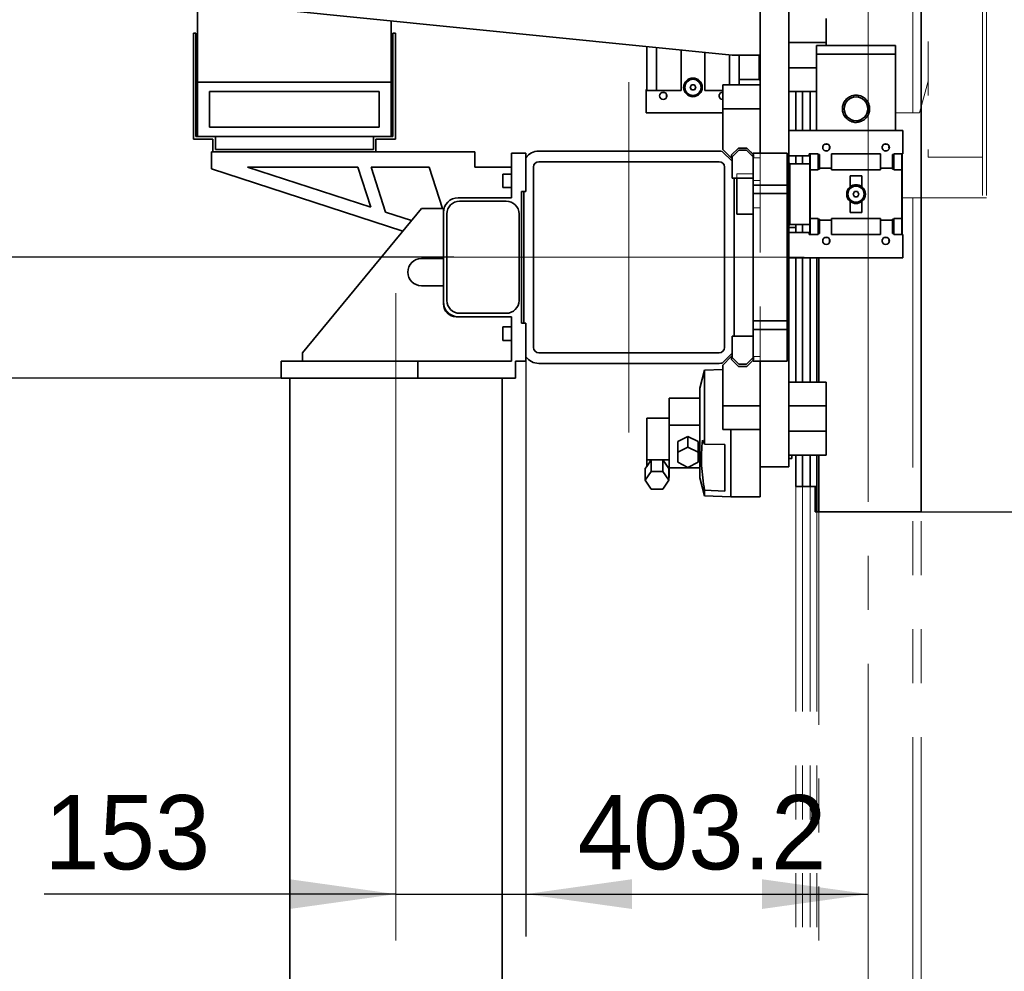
# Model space of a CAD drawing. Header units: millimetres. Extents: x 21 to 401, y 28 to 281.
# Tile 8 of 14: x 258 to 281, y 121 to 144. Entities that reach past the tile are written whole.
import ezdxf

# ---------------------------------------------------------------- set-up
doc = ezdxf.new("R2010")
doc.units = ezdxf.units.MM
for name, pattern in [('SLD-Durchgehend', [0]), ('SLD-Phantom', [12.7, 6.35, -1.27, 1.27, -1.27, 1.27, -1.27]), ('SLD-Punktstrich', [19.05, 15.24, -1.27, 1.27, -1.27])]:
    doc.linetypes.add(name, pattern=pattern)
doc.layers.add('KOPF', color=7, linetype='SLD-Durchgehend')
doc.styles.add('SLDTEXTSTYLE2', font='GIL_____.TTF')
doc.dimstyles.new('SLDDIMSTYLE0', dxfattribs={"dimtxt": 1.75, "dimasz": 2.5, "dimexe": 0, "dimexo": 0.0625, "dimgap": 0.4375, "dimtad": 1, "dimlfac": 50, "dimrnd": 1e-09, "dimzin": 12, "dimdsep": 46, "dimtxsty": 'SLDTEXTSTYLE2', "dimsah": 1, "dimcen": 0.09, "dimadec": 0, "dimazin": 3, "dimtfac": 1, "dimtofl": 0, "dimtmove": 0, "dimatfit": 3, "dimfxl": 1, "dimfrac": 2, "dimtolj": 1, "dimtzin": 12, "dimarcsym": 0})
doc.dimstyles.new('SLDDIMSTYLE2', dxfattribs={"dimtxt": 1.75, "dimasz": 2.5, "dimexe": 0, "dimexo": 0.0625, "dimgap": 0.4375, "dimtad": 1, "dimlfac": 50, "dimrnd": 1e-09, "dimzin": 12, "dimdsep": 46, "dimtxsty": 'SLDTEXTSTYLE2', "dimsah": 1, "dimcen": 0.09, "dimadec": 0, "dimazin": 3, "dimtfac": 1, "dimtmove": 0, "dimatfit": 0, "dimfxl": 1, "dimfrac": 2, "dimtolj": 1, "dimtzin": 12, "dimarcsym": 0})

# ---------------------------------------------------------------- blocks, each defined once
blk = doc.blocks.new('_D_18')
at = {"layer": 'KOPF'}
for p, q in [((269.754, 135.573), (269.754, 121.916)), ((269.754, 122.916), (277.818, 122.916))]:
    blk.add_line(p, q, dxfattribs=at)
for points in [[(269.754, 122.916), (272.254, 122.566), (272.254, 123.266)], [(277.818, 122.916), (275.318, 123.266), (275.318, 122.566)]]:
    blk.add_solid(points, dxfattribs=at)
at = {"layer": 'KOPF', "insert": (270.977, 125.249), "char_height": 1.75, "attachment_point": 1, "style": 'SLDTEXTSTYLE2'}
blk.add_mtext('403.2', dxfattribs=at)
blk = doc.blocks.new('_D_19')
at = {"layer": 'KOPF'}
for p, q in [((279.068, 131.916), (294.608, 131.916)), ((293.608, 131.916), (293.608, 113.916)), ((279.068, 113.916), (294.608, 113.916))]:
    blk.add_line(p, q, dxfattribs=at)
for points in [[(293.608, 131.916), (293.258, 129.416), (293.958, 129.416)], [(293.608, 113.916), (293.958, 116.416), (293.258, 116.416)]]:
    blk.add_solid(points, dxfattribs=at)
at = {"layer": 'KOPF', "char_height": 1.75, "attachment_point": 1, "rotation": 90, "style": 'SLDTEXTSTYLE2'}
for s, insert in [('stroke = sz+az', (291.276, 115.323)), ('Hub, course,', (288.34, 116.338))]:
    blk.add_mtext(s, dxfattribs=dict(at, insert=insert))
blk = doc.blocks.new('_D_20')
at = {"layer": 'KOPF'}
for p, q in [((279.068, 162.916), (294.608, 162.916)), ((293.608, 131.916), (293.608, 162.916)), ((279.068, 131.916), (294.608, 131.916))]:
    blk.add_line(p, q, dxfattribs=at)
for points in [[(293.608, 162.916), (293.258, 160.416), (293.958, 160.416)], [(293.608, 131.916), (293.958, 134.416), (293.258, 134.416)]]:
    blk.add_solid(points, dxfattribs=at)
at = {"layer": 'KOPF', "insert": (291.276, 138.424), "char_height": 1.75, "attachment_point": 1, "rotation": 90, "style": 'SLDTEXTSTYLE2'}
blk.add_mtext('Lz=C+sz+az+350', dxfattribs=at)
blk = doc.blocks.new('_D_24')
at = {"layer": 'KOPF'}
for p, q in [((246.474, 137.916), (246.474, 149.092)), ((268.059, 137.916), (245.474, 137.916)), ((246.474, 137.916), (246.474, 135.066)), ((263.994, 135.066), (245.474, 135.066)), ((246.474, 135.066), (246.474, 129.066))]:
    blk.add_line(p, q, dxfattribs=at)
for points in [[(246.474, 137.916), (246.824, 140.416), (246.124, 140.416)], [(246.474, 135.066), (246.124, 132.566), (246.824, 132.566)]]:
    blk.add_solid(points, dxfattribs=at)
at = {"layer": 'KOPF', "insert": (244.142, 143.473), "char_height": 1.75, "attachment_point": 1, "rotation": 90, "style": 'SLDTEXTSTYLE2'}
blk.add_mtext('142.5', dxfattribs=at)
blk = doc.blocks.new('_D_25')
at = {"layer": 'KOPF'}
for p, q in [((263.994, 135.066), (245.494, 135.066)), ((246.494, 135.066), (246.494, 112.696)), ((263.994, 112.696), (245.494, 112.696))]:
    blk.add_line(p, q, dxfattribs=at)
for points in [[(246.494, 135.066), (246.144, 132.566), (246.844, 132.566)], [(246.494, 112.696), (246.844, 115.196), (246.144, 115.196)]]:
    blk.add_solid(points, dxfattribs=at)
at = {"layer": 'KOPF', "insert": (244.162, 122.284), "char_height": 1.75, "attachment_point": 1, "rotation": 90, "style": 'SLDTEXTSTYLE2'}
blk.add_mtext('Lm', dxfattribs=at)
blk = doc.blocks.new('_D_28')
at = {"layer": 'KOPF'}
for p, q in [((268.059, 137.916), (240.494, 137.916)), ((241.494, 97.916), (241.494, 137.916)), ((259.494, 97.916), (240.494, 97.916))]:
    blk.add_line(p, q, dxfattribs=at)
for points in [[(241.494, 137.916), (241.144, 135.416), (241.844, 135.416)], [(241.494, 97.916), (241.844, 100.416), (241.144, 100.416)]]:
    blk.add_solid(points, dxfattribs=at)
at = {"layer": 'KOPF', "insert": (239.162, 105.57), "char_height": 1.75, "attachment_point": 1, "rotation": 90, "style": 'SLDTEXTSTYLE2'}
blk.add_mtext('Ls = Lm+45+694+142.5', dxfattribs=at)
blk = doc.blocks.new('_D_29')
at = {"layer": 'KOPF'}
for p, q in [((269.754, 135.573), (269.754, 121.916)), ((266.694, 122.916), (258.414, 122.916)), ((266.694, 122.916), (269.754, 122.916)), ((269.754, 122.916), (275.754, 122.916))]:
    blk.add_line(p, q, dxfattribs=at)
for points in [[(266.694, 122.916), (264.194, 123.266), (264.194, 122.566)], [(269.754, 122.916), (272.254, 122.566), (272.254, 123.266)]]:
    blk.add_solid(points, dxfattribs=at)
at = {"layer": 'KOPF', "insert": (258.414, 125.249), "char_height": 1.75, "attachment_point": 1, "style": 'SLDTEXTSTYLE2'}
blk.add_mtext('153', dxfattribs=at)

msp = doc.modelspace()

# ---------------------------------------------------------------- linework, layer by layer
at = {"color": 7, "linetype": 'SLD-Durchgehend', "lineweight": 35}
for p, q in [((279.06823, 157.31627), (279.06823, 131.91607)), ((275.27123, 144.37607), (275.27123, 140.36607)), ((275.95123, 144.37607), (275.95123, 132.97607)), ((261.71123, 143.97607), (274.61123, 142.67607)), ((262.02423, 143.94453), (262.02423, 142.03607)), ((266.58423, 143.48499), (266.58423, 142.03607)), ((276.83123, 143.53607), (276.83123, 142.97227)), ((261.92423, 143.19607), (261.92423, 140.69607)), ((261.92423, 143.19607), (261.98423, 143.19607)), ((261.98423, 140.75607), (261.98423, 143.19607)), ((266.62423, 143.19607), (266.62423, 140.75607)), ((266.62423, 143.19607), (266.68423, 143.19607)), ((266.68423, 140.69607), (266.68423, 143.19607)), ((272.60123, 141.84607), (272.60123, 142.87863)), ((272.83123, 142.81607), (272.83123, 142.85545)), ((276.83123, 142.97227), (275.95123, 142.97227)), ((276.60123, 142.90207), (276.60123, 142.70207)), ((278.46123, 142.90207), (276.60123, 142.90207)), ((276.83123, 142.97227), (276.83123, 142.90207)), ((278.46123, 142.70207), (278.46123, 142.90207)), ((272.83123, 141.84607), (272.83123, 142.81607)), ((273.41123, 141.84607), (273.41123, 142.797)), ((273.97123, 142.74057), (273.97123, 141.84607)), ((274.55123, 142.68212), (274.55123, 141.97607)), ((274.61123, 142.67607), (275.27123, 142.67607)), ((274.78123, 141.97607), (274.78123, 142.67607)), ((275.25123, 142.67607), (275.25123, 142.09607)), ((278.46123, 142.70207), (276.60123, 142.70207)), ((276.60323, 142.70207), (276.60323, 140.90207)), ((278.45923, 140.90207), (278.45923, 142.70207)), ((276.60323, 142.37987), (275.95123, 142.37987)), ((262.02423, 142.03607), (266.58423, 142.03607)), ((262.02423, 140.75607), (262.02423, 142.03607)), ((266.58423, 142.03607), (266.58423, 140.75607)), ((273.65658, 141.97607), (273.62194, 141.91607)), ((273.72587, 141.97607), (273.65658, 141.97607)), ((273.76051, 141.91607), (273.72587, 141.97607)), ((274.39123, 141.97607), (274.39123, 141.41227)), ((274.39123, 141.97607), (275.27123, 141.97607)), ((274.78123, 142.10107), (275.25123, 142.10107)), ((275.25123, 142.09607), (275.27123, 142.09607)), ((262.30423, 141.81607), (266.30423, 141.81607)), ((262.30423, 140.97607), (262.30423, 141.81607)), ((266.30423, 141.81607), (266.30423, 140.97607)), ((272.60123, 141.86607), (272.59123, 141.86607)), ((272.59123, 141.84607), (272.59123, 141.86607)), ((272.59123, 141.84607), (273.41123, 141.84607)), ((272.59123, 141.84607), (272.59123, 141.31607)), ((272.9625, 141.79607), (273.01995, 141.79607)), ((273.07123, 141.74479), (273.07123, 141.68735)), ((273.62194, 141.91607), (273.65658, 141.85607)), ((273.65658, 141.85607), (273.72587, 141.85607)), ((273.72587, 141.85607), (273.76051, 141.91607)), ((273.97123, 141.84607), (274.39123, 141.84607)), ((274.31123, 141.68735), (274.31123, 141.74479)), ((274.3625, 141.79607), (274.39123, 141.79607)), ((276.60323, 141.81607), (275.95123, 141.81607)), ((276.11423, 140.90207), (276.11423, 141.81607)), ((276.27023, 140.90207), (276.27023, 141.81607)), ((276.45223, 140.90207), (276.45223, 141.81607)), ((274.39123, 141.31607), (272.59123, 141.31607)), ((274.39123, 141.41227), (275.27123, 141.41227)), ((274.39123, 141.41227), (274.39123, 140.45607)), ((266.30423, 140.97607), (262.30423, 140.97607)), ((275.95123, 140.90207), (278.63123, 140.90207)), ((275.95123, 140.30207), (275.95123, 140.90207)), ((278.63123, 140.35207), (278.63123, 140.90207)), ((261.92423, 140.69607), (262.38423, 140.69607)), ((262.44423, 140.75607), (261.98423, 140.75607)), ((262.38423, 140.69607), (262.38423, 140.39607)), ((262.44423, 140.45607), (262.44423, 140.75607)), ((266.16423, 140.75607), (262.44423, 140.75607)), ((266.16423, 140.75607), (266.16423, 140.45607)), ((266.62423, 140.75607), (266.16423, 140.75607)), ((266.22423, 140.69607), (266.68423, 140.69607)), ((266.22423, 140.39607), (266.22423, 140.69607)), ((262.35423, 140.39607), (262.38423, 140.39607)), ((262.35423, 139.99607), (262.35423, 140.39607)), ((262.38423, 140.39607), (266.22423, 140.39607)), ((266.16423, 140.45607), (262.44423, 140.45607)), ((266.22423, 140.39607), (268.55423, 140.39607)), ((268.55423, 140.39607), (268.55423, 140.03607)), ((269.41423, 140.36607), (269.41423, 139.31607)), ((269.75423, 140.36607), (269.41423, 140.36607)), ((269.75423, 140.25925), (269.75423, 140.36607)), ((274.30923, 140.41607), (270.05923, 140.41607)), ((274.3812, 140.4091), (274.61423, 140.17607)), ((274.59123, 140.25607), (274.39123, 140.45607)), ((274.76123, 140.48607), (274.60123, 140.32607)), ((274.60123, 140.32607), (274.60123, 140.25607)), ((274.61423, 140.28007), (274.77023, 140.43607)), ((274.96123, 140.48607), (274.76123, 140.48607)), ((274.77023, 140.43607), (274.95223, 140.43607)), ((274.95223, 140.43607), (275.10823, 140.28007)), ((275.10823, 140.33907), (274.96123, 140.48607)), ((275.90823, 140.36607), (275.10823, 140.36607)), ((275.10823, 140.36607), (275.10823, 140.28007)), ((275.90823, 140.36607), (275.90823, 139.61435)), ((275.95123, 140.30207), (276.43123, 140.30207)), ((276.11423, 140.11707), (276.11423, 140.30207)), ((276.27023, 140.11707), (276.27023, 140.30207)), ((276.64123, 140.35207), (276.43123, 140.35207)), ((276.43123, 140.30207), (276.43123, 140.35207)), ((276.44123, 140.35207), (276.44123, 138.45207)), ((276.45123, 140.35207), (276.45123, 139.97207)), ((276.64123, 140.33207), (276.64123, 140.35207)), ((276.64123, 140.33207), (276.67123, 140.33207)), ((276.64123, 140.33207), (276.64123, 139.99207)), ((276.67123, 140.01207), (276.67123, 140.33207)), ((276.85995, 140.42207), (276.8025, 140.42207)), ((276.91123, 140.53079), (276.91123, 140.47335)), ((276.95123, 140.01207), (276.95123, 140.35207)), ((278.11123, 140.35207), (276.95123, 140.35207)), ((278.11123, 140.01207), (278.11123, 140.35207)), ((278.15123, 140.47335), (278.15123, 140.53079)), ((278.25995, 140.42207), (278.2025, 140.42207)), ((278.39123, 140.01207), (278.39123, 140.33207)), ((278.42123, 140.33207), (278.39123, 140.33207)), ((278.42123, 140.33207), (278.42123, 140.35207)), ((278.42123, 140.35207), (278.63123, 140.35207)), ((278.42123, 140.33207), (278.42123, 139.99207)), ((278.61123, 140.35207), (278.61123, 139.97207)), ((278.62123, 140.35207), (278.62123, 138.45207)), ((269.75423, 139.46607), (269.75423, 140.25925)), ((274.30923, 140.16607), (270.05923, 140.16607)), ((274.59123, 140.25607), (274.60123, 140.25607)), ((274.61423, 140.17607), (274.61423, 140.28007)), ((274.61423, 140.17607), (274.61423, 139.77607)), ((275.10823, 140.28007), (275.10823, 139.77607)), ((275.97123, 140.12207), (275.95123, 140.12207)), ((275.97123, 138.68207), (275.97123, 140.12207)), ((276.44123, 140.11707), (275.97123, 140.11707)), ((266.85562, 138.53348), (262.35423, 139.99607)), ((266.10021, 139.09437), (263.20194, 140.03607)), ((263.20194, 140.03607), (265.79423, 140.03607)), ((265.79423, 140.03607), (266.10021, 139.09437)), ((266.10967, 140.03607), (267.47657, 140.03607)), ((266.45288, 138.97978), (266.10967, 140.03607)), ((267.47657, 140.03607), (267.79174, 139.06607)), ((268.55423, 140.03607), (269.41423, 140.03607)), ((269.41423, 139.87607), (269.21423, 139.87607)), ((269.21423, 139.55607), (269.21423, 139.87607)), ((269.93423, 140.04107), (269.93423, 135.79107)), ((274.43423, 135.79107), (274.43423, 140.04107)), ((276.45123, 139.97207), (276.45123, 138.83207)), ((276.64123, 139.97207), (276.45123, 139.97207)), ((276.64123, 139.99207), (276.67123, 139.99207)), ((276.64123, 139.97207), (276.64123, 139.99207)), ((276.95123, 140.01207), (276.67123, 140.01207)), ((276.67123, 139.99207), (276.67123, 140.01207)), ((276.95123, 139.97207), (276.95123, 140.01207)), ((278.11123, 139.97207), (276.95123, 139.97207)), ((278.39123, 140.01207), (278.11123, 140.01207)), ((278.11123, 139.97207), (278.11123, 140.01207)), ((278.39123, 140.01207), (278.39123, 139.99207)), ((278.42123, 139.99207), (278.39123, 139.99207)), ((278.42123, 139.99207), (278.42123, 139.97207)), ((278.42123, 139.97207), (278.61123, 139.97207)), ((278.61123, 138.83207), (278.61123, 139.97207)), ((274.61423, 139.77607), (274.66423, 139.77607)), ((275.10823, 139.77607), (274.66423, 139.77607)), ((274.66423, 139.77607), (274.66423, 136.05607)), ((274.72123, 139.77607), (274.72123, 138.92766)), ((275.10823, 139.77607), (275.10823, 139.61435)), ((275.90823, 139.61435), (275.10823, 139.61435)), ((275.10823, 139.61435), (275.10823, 139.41607)), ((275.90823, 139.61435), (275.90823, 139.41607)), ((277.39123, 139.83207), (277.67123, 139.83207)), ((277.39123, 139.57178), (277.39123, 139.83207)), ((277.67123, 139.83207), (277.67123, 139.57178)), ((269.21423, 139.55607), (269.41423, 139.55607)), ((269.65423, 139.46607), (269.70423, 139.46607)), ((269.65423, 136.36607), (269.65423, 139.46607)), ((269.70423, 136.36607), (269.70423, 139.46607)), ((269.70423, 139.46607), (269.75423, 139.46607)), ((275.90823, 139.41607), (275.10823, 139.41607)), ((275.10823, 139.41607), (275.10823, 136.41607)), ((275.90823, 139.41607), (275.90823, 136.41607)), ((277.49658, 139.46207), (277.46194, 139.40207)), ((277.46194, 139.40207), (277.49658, 139.34207)), ((277.56587, 139.46207), (277.49658, 139.46207)), ((277.60051, 139.40207), (277.56587, 139.46207)), ((277.56587, 139.34207), (277.60051, 139.40207)), ((269.41423, 139.31607), (268.16423, 139.31607)), ((269.29423, 139.23607), (268.19423, 139.23607)), ((277.39123, 138.97207), (277.39123, 139.23237)), ((277.49658, 139.34207), (277.56587, 139.34207)), ((277.67123, 139.23237), (277.67123, 138.97207)), ((267.29423, 139.06607), (264.49423, 135.66607)), ((267.06056, 138.78233), (266.45288, 138.97978)), ((267.81423, 139.06607), (267.29423, 139.06607)), ((267.81423, 138.96607), (267.81423, 139.06607)), ((267.81423, 138.99686), (267.81531, 138.99354)), ((267.81423, 138.96607), (267.81423, 136.86607)), ((267.89423, 138.93607), (267.89423, 136.89607)), ((269.59423, 136.89607), (269.59423, 138.93607)), ((274.72123, 138.92766), (275.10823, 138.92766)), ((277.67123, 138.97207), (277.39123, 138.97207)), ((275.95123, 138.68207), (275.97123, 138.68207)), ((275.97123, 138.68707), (276.44123, 138.68707)), ((276.11423, 138.50207), (276.11423, 138.68707)), ((276.27023, 138.50207), (276.27023, 138.68707)), ((276.45123, 138.83207), (276.64123, 138.83207)), ((276.45123, 138.83207), (276.45123, 138.45207)), ((276.64123, 138.81207), (276.64123, 138.83207)), ((276.64123, 138.81207), (276.67123, 138.81207)), ((276.64123, 138.81207), (276.64123, 138.47207)), ((276.67123, 138.79207), (276.67123, 138.81207)), ((276.67123, 138.79207), (276.95123, 138.79207)), ((276.67123, 138.47207), (276.67123, 138.79207)), ((276.95123, 138.83207), (278.11123, 138.83207)), ((276.95123, 138.79207), (276.95123, 138.83207)), ((276.95123, 138.45207), (276.95123, 138.79207)), ((278.11123, 138.79207), (278.11123, 138.83207)), ((278.11123, 138.79207), (278.39123, 138.79207)), ((278.11123, 138.45207), (278.11123, 138.79207)), ((278.42123, 138.81207), (278.39123, 138.81207)), ((278.39123, 138.81207), (278.39123, 138.79207)), ((278.39123, 138.47207), (278.39123, 138.79207)), ((278.61123, 138.83207), (278.42123, 138.83207)), ((278.42123, 138.83207), (278.42123, 138.81207)), ((278.42123, 138.81207), (278.42123, 138.47207)), ((278.61123, 138.83207), (278.61123, 138.45207)), ((276.11423, 138.61607), (275.95123, 138.61607)), ((275.95123, 137.90207), (275.95123, 138.50207)), ((275.95123, 138.50207), (276.43123, 138.50207)), ((276.43123, 138.45207), (276.43123, 138.50207)), ((276.64123, 138.45207), (276.43123, 138.45207)), ((276.64123, 138.45207), (276.64123, 138.47207)), ((276.64123, 138.47207), (276.67123, 138.47207)), ((278.11123, 138.45207), (276.95123, 138.45207)), ((278.42123, 138.47207), (278.39123, 138.47207)), ((278.42123, 138.45207), (278.42123, 138.47207)), ((278.42123, 138.45207), (278.63123, 138.45207)), ((278.63123, 137.90207), (278.63123, 138.45207)), ((276.8025, 138.38207), (276.85995, 138.38207)), ((276.91123, 138.33079), (276.91123, 138.27335)), ((278.15123, 138.27335), (278.15123, 138.33079)), ((278.2025, 138.38207), (278.25995, 138.38207)), ((267.29423, 137.88607), (267.81423, 137.88607)), ((275.95123, 137.90207), (278.63123, 137.90207)), ((276.11423, 134.97607), (276.11423, 137.90207)), ((276.27023, 134.97607), (276.27023, 137.90207)), ((276.45223, 134.97607), (276.45223, 137.90207)), ((276.60823, 134.97607), (276.60823, 137.90207)), ((276.65823, 137.90207), (276.65823, 134.97607)), ((267.81423, 137.24607), (267.29423, 137.24607)), ((267.81423, 136.81607), (267.81423, 136.86607)), ((268.19423, 136.59607), (269.29423, 136.59607)), ((268.16423, 136.51607), (268.11423, 136.51607)), ((268.16423, 136.51607), (269.41423, 136.51607)), ((269.41423, 136.51607), (269.41423, 135.46607)), ((269.70423, 136.36607), (269.65423, 136.36607)), ((269.75423, 136.36607), (269.70423, 136.36607)), ((269.75423, 135.5729), (269.75423, 136.36607)), ((275.90823, 136.41607), (275.10823, 136.41607)), ((275.10823, 136.41607), (275.10823, 136.21779)), ((275.90823, 136.41607), (275.90823, 136.21779)), ((269.41423, 136.27607), (269.21423, 136.27607)), ((269.21423, 135.95607), (269.21423, 136.27607)), ((275.90823, 136.21779), (275.10823, 136.21779)), ((275.10823, 136.21779), (275.10823, 136.05607)), ((275.90823, 136.21779), (275.90823, 135.46607)), ((269.21423, 135.95607), (269.41423, 135.95607)), ((274.66423, 136.05607), (274.61423, 136.05607)), ((274.61423, 136.05607), (274.61423, 135.65607)), ((275.10823, 136.05607), (274.66423, 136.05607)), ((275.10823, 135.55207), (275.10823, 136.05607)), ((264.49423, 135.66607), (264.49423, 135.46607)), ((270.05923, 135.66607), (274.30923, 135.66607)), ((263.99423, 135.46607), (267.21423, 135.46607)), ((263.99423, 135.06607), (263.99423, 135.46607)), ((269.41423, 135.46607), (267.21423, 135.46607)), ((267.21423, 135.06607), (267.21423, 135.46607)), ((269.51423, 135.46607), (269.75423, 135.46607)), ((269.51423, 135.06607), (269.51423, 135.46607)), ((269.75423, 135.46607), (269.75423, 135.5729)), ((274.61423, 135.65607), (274.3812, 135.42304)), ((274.39123, 135.37607), (274.59123, 135.57607)), ((274.59123, 135.57607), (274.60123, 135.57607)), ((274.60123, 135.57607), (274.60123, 135.50607)), ((274.60123, 135.50607), (274.76123, 135.34607)), ((274.61423, 135.65607), (274.61423, 135.55207)), ((274.61423, 135.55207), (274.77023, 135.39607)), ((274.95223, 135.39607), (275.10823, 135.55207)), ((274.96123, 135.34607), (275.10823, 135.49307)), ((275.10823, 135.55207), (275.10823, 135.46607)), ((275.90823, 135.46607), (275.10823, 135.46607)), ((275.27123, 135.46607), (275.27123, 132.97607)), ((270.05923, 135.41607), (274.30923, 135.41607)), ((273.9654, 135.25438), (273.85123, 134.82827)), ((274.39123, 135.26925), (273.9654, 135.25438)), ((273.9654, 133.51349), (273.9654, 135.25438)), ((274.39123, 134.41987), (274.39123, 135.37607)), ((274.76123, 135.34607), (274.96123, 135.34607)), ((274.77023, 135.39607), (274.95223, 135.39607)), ((267.21423, 135.06607), (263.99423, 135.06607)), ((264.19423, 135.06607), (264.19423, 112.69607)), ((267.21423, 135.06607), (269.51423, 135.06607)), ((269.19423, 135.06607), (269.19423, 112.69607)), ((276.83123, 134.97607), (275.95123, 134.97607)), ((276.83123, 134.97607), (276.83123, 134.41227)), ((273.85123, 133.77607), (273.85123, 134.82827)), ((273.13123, 134.59837), (273.85123, 134.59837)), ((273.13123, 133.95837), (273.13123, 134.59837)), ((274.39123, 134.41987), (275.27123, 134.41987)), ((274.39123, 133.85607), (274.39123, 134.41987)), ((276.83123, 134.41227), (275.95123, 134.41227)), ((276.83123, 134.41227), (276.83123, 133.81987)), ((272.60123, 134.12565), (273.13123, 134.12565)), ((272.60123, 133.14665), (272.60123, 134.12565)), ((273.13123, 133.95837), (273.85123, 133.95837)), ((273.13123, 133.66565), (273.13123, 133.95837)), ((274.39123, 133.85607), (275.27123, 133.85607)), ((274.58643, 133.77607), (274.58643, 133.85607)), ((276.83123, 133.81987), (275.95123, 133.81987)), ((276.83123, 133.81987), (276.83123, 133.25607)), ((273.13123, 133.14665), (273.13123, 133.66565)), ((273.57123, 133.69607), (273.33123, 133.57607)), ((273.33123, 133.32607), (273.33123, 133.57607)), ((273.57123, 133.44607), (273.57123, 133.69607)), ((273.81123, 133.57607), (273.57123, 133.69607)), ((273.81123, 133.32607), (273.81123, 133.57607)), ((273.85123, 132.72387), (273.85123, 133.77607)), ((273.91762, 133.60908), (273.9654, 133.51349)), ((274.58643, 132.27607), (274.58643, 133.77607)), ((273.57123, 133.44607), (273.33123, 133.32607)), ((273.81123, 133.32607), (273.57123, 133.44607)), ((273.9654, 133.51349), (274.44123, 133.50467)), ((274.44123, 133.50467), (274.44123, 132.40399)), ((272.60123, 132.98976), (272.60123, 133.14665)), ((272.60123, 133.14665), (273.13123, 133.14665)), ((272.70466, 133.14492), (272.60123, 132.98976)), ((272.70466, 132.87192), (272.70466, 133.14492)), ((272.98179, 133.14492), (272.70466, 133.14492)), ((272.98179, 132.87192), (272.98179, 133.14492)), ((273.12035, 132.93707), (272.98179, 133.14492)), ((273.13123, 132.72749), (273.13123, 133.14665)), ((273.33123, 133.32607), (273.33123, 133.08607)), ((273.81123, 133.08607), (273.81123, 133.32607)), ((276.83123, 133.25607), (275.95123, 133.25607)), ((275.95123, 133.17607), (276.02123, 133.17607)), ((276.02123, 133.17607), (276.02123, 133.25607)), ((276.11423, 132.51607), (276.11423, 133.25607)), ((276.27023, 132.51607), (276.27023, 133.25607)), ((276.45223, 132.51607), (276.45223, 133.25607)), ((276.60823, 132.51607), (276.60823, 133.25607)), ((276.65823, 133.25607), (276.65823, 131.91607)), ((272.60123, 132.98976), (272.5661, 132.93707)), ((272.5661, 132.66407), (272.5661, 132.93707)), ((273.12035, 132.66407), (273.12035, 132.93707)), ((273.13123, 132.95378), (273.85123, 132.95378)), ((273.33123, 133.08607), (273.57123, 132.96607)), ((273.57123, 132.96607), (273.81123, 133.08607)), ((275.27123, 132.97607), (275.95123, 132.97607)), ((275.27123, 132.27607), (275.27123, 132.97607)), ((272.70466, 132.87192), (272.5661, 132.66407)), ((272.5661, 132.66407), (272.70466, 132.45622)), ((272.98179, 132.87192), (272.70466, 132.87192)), ((273.12035, 132.66407), (272.98179, 132.87192)), ((272.98179, 132.45622), (273.12035, 132.66407)), ((273.12035, 132.72749), (273.13123, 132.72749)), ((273.85123, 132.72387), (273.9654, 132.29776)), ((272.70466, 132.45622), (272.98179, 132.45622)), ((273.9654, 132.29776), (273.9654, 132.42837)), ((274.44123, 132.40399), (273.9654, 132.42837)), ((276.11423, 132.51607), (276.27023, 132.51607)), ((276.45223, 132.51607), (276.27023, 132.51607)), ((276.60823, 132.51607), (276.45223, 132.51607)), ((276.56823, 132.51607), (276.56823, 131.91607)), ((276.60823, 132.51607), (276.60823, 131.91607)), ((273.9654, 132.29776), (274.58643, 132.27607)), ((274.58643, 132.27607), (275.27123, 132.27607)), ((276.56823, 131.91607), (276.60823, 131.91607)), ((276.60823, 131.91607), (276.65823, 131.91607)), ((276.65823, 131.91607), (278.86823, 131.91607)), ((278.86823, 131.91607), (279.06823, 131.91607))]:
    msp.add_line(p, q, dxfattribs=at)
at = {"color": 7, "linetype": 'SLD-Phantom', "lineweight": 18}
for p, q in [((279.22823, 150.61627), (279.22823, 140.27627)), ((280.50823, 145.71627), (280.50823, 139.31627)), ((280.60823, 145.71627), (280.60823, 139.31627)), ((279.06823, 144.91607), (279.06823, 141.46173)), ((275.27123, 144.37607), (275.27123, 132.97607)), ((275.95123, 144.37607), (275.95123, 132.97607)), ((261.71123, 143.97607), (274.61123, 142.67607)), ((262.02423, 143.94453), (262.02423, 142.03607)), ((266.58423, 143.48499), (266.58423, 142.03607)), ((276.83123, 143.53607), (276.83123, 142.97227)), ((272.60123, 141.84607), (272.60123, 142.87863)), ((272.83123, 142.81607), (272.83123, 142.85545)), ((276.83123, 142.97227), (275.95123, 142.97227)), ((276.60123, 142.90207), (276.60123, 142.70207)), ((278.46123, 142.90207), (276.60123, 142.90207)), ((276.83123, 142.97227), (276.83123, 142.90207)), ((278.46123, 142.70207), (278.46123, 142.90207)), ((272.83123, 141.84607), (272.83123, 142.81607)), ((273.41123, 141.84607), (273.41123, 142.797)), ((273.97123, 142.74057), (273.97123, 141.84607)), ((274.55123, 142.68212), (274.55123, 141.97607)), ((274.61123, 142.67607), (275.27123, 142.67607)), ((274.78123, 141.97607), (274.78123, 142.67607)), ((275.25123, 142.67607), (275.25123, 142.09607)), ((278.46123, 142.70207), (276.60123, 142.70207)), ((276.60323, 142.70207), (276.60323, 140.90207)), ((278.45923, 140.90207), (278.45923, 142.70207)), ((276.60323, 142.37987), (275.95123, 142.37987)), ((262.02423, 142.03607), (266.58423, 142.03607)), ((262.02423, 140.75607), (262.02423, 142.03607)), ((266.58423, 142.03607), (266.58423, 140.75607)), ((273.65658, 141.97607), (273.62194, 141.91607)), ((273.72587, 141.97607), (273.65658, 141.97607)), ((273.76051, 141.91607), (273.72587, 141.97607)), ((274.39123, 141.97607), (275.27123, 141.97607)), ((274.39123, 141.97607), (274.39123, 141.41227)), ((274.78123, 142.10107), (275.25123, 142.10107)), ((275.25123, 142.09607), (275.27123, 142.09607)), ((279.22823, 142.05886), (279.02925, 141.31627)), ((262.30423, 140.97607), (262.30423, 141.81607)), ((262.30423, 141.81607), (266.30423, 141.81607)), ((266.30423, 141.81607), (266.30423, 140.97607)), ((272.59123, 141.84607), (272.59123, 141.86607)), ((272.60123, 141.86607), (272.59123, 141.86607)), ((272.59123, 141.84607), (272.59123, 141.31607)), ((272.59123, 141.84607), (273.41123, 141.84607)), ((272.9625, 141.79607), (273.01995, 141.79607)), ((273.07123, 141.74479), (273.07123, 141.68735)), ((273.62194, 141.91607), (273.65658, 141.85607)), ((273.65658, 141.85607), (273.72587, 141.85607)), ((273.72587, 141.85607), (273.76051, 141.91607)), ((273.97123, 141.84607), (274.39123, 141.84607)), ((274.31123, 141.68735), (274.31123, 141.74479)), ((274.3625, 141.79607), (274.39123, 141.79607)), ((276.60323, 141.81607), (275.95123, 141.81607)), ((276.11423, 140.90207), (276.11423, 141.81607)), ((276.27023, 140.90207), (276.27023, 141.81607)), ((276.45223, 140.90207), (276.45223, 141.81607)), ((274.39123, 141.31607), (272.59123, 141.31607)), ((274.39123, 141.41227), (275.27123, 141.41227)), ((274.39123, 141.41227), (274.39123, 140.45607)), ((279.02925, 141.31627), (278.45923, 141.31627)), ((266.30423, 140.97607), (262.30423, 140.97607)), ((275.95123, 140.30207), (275.95123, 140.90207)), ((275.95123, 140.90207), (278.63123, 140.90207)), ((278.63123, 140.35207), (278.63123, 140.90207)), ((266.58423, 140.75607), (262.02423, 140.75607)), ((274.59123, 140.25607), (274.39123, 140.45607)), ((274.76123, 140.48607), (274.60123, 140.32607)), ((274.60123, 140.32607), (274.60123, 140.25607)), ((274.96123, 140.48607), (274.76123, 140.48607)), ((275.12123, 140.32607), (274.96123, 140.48607)), ((275.12123, 140.25607), (275.12123, 140.32607)), ((275.95123, 140.30207), (276.43123, 140.30207)), ((276.11423, 140.11707), (276.11423, 140.30207)), ((276.27023, 140.11707), (276.27023, 140.30207)), ((276.64123, 140.35207), (276.43123, 140.35207)), ((276.43123, 140.30207), (276.43123, 140.35207)), ((276.44123, 140.35207), (276.44123, 138.45207)), ((276.45123, 140.35207), (276.45123, 139.97207)), ((276.64123, 140.33207), (276.64123, 140.35207)), ((276.64123, 140.33207), (276.67123, 140.33207)), ((276.64123, 140.33207), (276.64123, 139.99207)), ((276.67123, 140.01207), (276.67123, 140.33207)), ((276.85995, 140.42207), (276.8025, 140.42207)), ((276.91123, 140.53079), (276.91123, 140.47335)), ((278.11123, 140.35207), (276.95123, 140.35207)), ((276.95123, 140.01207), (276.95123, 140.35207)), ((278.11123, 140.01207), (278.11123, 140.35207)), ((278.15123, 140.47335), (278.15123, 140.53079)), ((278.25995, 140.42207), (278.2025, 140.42207)), ((278.42123, 140.33207), (278.39123, 140.33207)), ((278.39123, 140.01207), (278.39123, 140.33207)), ((278.42123, 140.35207), (278.63123, 140.35207)), ((278.42123, 140.33207), (278.42123, 140.35207)), ((278.42123, 140.33207), (278.42123, 139.99207)), ((278.61123, 140.35207), (278.61123, 139.97207)), ((278.62123, 140.35207), (278.62123, 138.45207)), ((274.59123, 140.25607), (274.60123, 140.25607)), ((275.12123, 140.25607), (275.27123, 140.25607)), ((275.97123, 140.12207), (275.95123, 140.12207)), ((275.97123, 138.68207), (275.97123, 140.12207)), ((276.44123, 140.11707), (275.97123, 140.11707)), ((280.50823, 140.27627), (279.22823, 140.27627)), ((275.11123, 139.87649), (274.72123, 139.87649)), ((274.72123, 139.87649), (274.72123, 138.92766)), ((275.11123, 139.87649), (275.11123, 138.92766)), ((276.45123, 139.97207), (276.45123, 138.83207)), ((276.64123, 139.97207), (276.45123, 139.97207)), ((276.64123, 139.99207), (276.67123, 139.99207)), ((276.64123, 139.97207), (276.64123, 139.99207)), ((276.95123, 140.01207), (276.67123, 140.01207)), ((276.67123, 139.99207), (276.67123, 140.01207)), ((276.95123, 139.97207), (276.95123, 140.01207)), ((278.11123, 139.97207), (276.95123, 139.97207)), ((278.39123, 140.01207), (278.11123, 140.01207)), ((278.11123, 139.97207), (278.11123, 140.01207)), ((278.39123, 140.01207), (278.39123, 139.99207)), ((278.42123, 139.99207), (278.39123, 139.99207)), ((278.42123, 139.99207), (278.42123, 139.97207)), ((278.42123, 139.97207), (278.61123, 139.97207)), ((278.61123, 138.83207), (278.61123, 139.97207)), ((275.11125, 139.65207), (275.11123, 139.65207)), ((275.27123, 139.72207), (275.11125, 139.72207)), ((275.11125, 139.08207), (275.11125, 139.72207)), ((277.39123, 139.83207), (277.67123, 139.83207)), ((277.39123, 139.57178), (277.39123, 139.83207)), ((277.67123, 139.83207), (277.67123, 139.57178)), ((277.49658, 139.46207), (277.46194, 139.40207)), ((277.46194, 139.40207), (277.49658, 139.34207)), ((277.56587, 139.46207), (277.49658, 139.46207)), ((277.60051, 139.40207), (277.56587, 139.46207)), ((277.56587, 139.34207), (277.60051, 139.40207)), ((275.11123, 139.15207), (275.11125, 139.15207)), ((277.39123, 138.97207), (277.39123, 139.23237)), ((277.49658, 139.34207), (277.56587, 139.34207)), ((277.67123, 139.23237), (277.67123, 138.97207)), ((280.50823, 139.31627), (278.62123, 139.31627)), ((279.06823, 139.31627), (279.06823, 113.91607)), ((280.60823, 139.31627), (280.50823, 139.31627)), ((274.72123, 138.92766), (275.11123, 138.92766)), ((275.11125, 139.08207), (275.27123, 139.08207)), ((277.67123, 138.97207), (277.39123, 138.97207)), ((275.95123, 138.68207), (275.97123, 138.68207)), ((275.97123, 138.68707), (276.44123, 138.68707)), ((276.11423, 138.50207), (276.11423, 138.68707)), ((276.27023, 138.50207), (276.27023, 138.68707)), ((276.45123, 138.83207), (276.64123, 138.83207)), ((276.45123, 138.83207), (276.45123, 138.45207)), ((276.64123, 138.81207), (276.64123, 138.83207)), ((276.64123, 138.81207), (276.67123, 138.81207)), ((276.64123, 138.81207), (276.64123, 138.47207)), ((276.67123, 138.79207), (276.67123, 138.81207)), ((276.67123, 138.47207), (276.67123, 138.79207)), ((276.67123, 138.79207), (276.95123, 138.79207)), ((276.95123, 138.83207), (278.11123, 138.83207)), ((276.95123, 138.79207), (276.95123, 138.83207)), ((276.95123, 138.45207), (276.95123, 138.79207)), ((278.11123, 138.79207), (278.11123, 138.83207)), ((278.11123, 138.79207), (278.39123, 138.79207)), ((278.11123, 138.45207), (278.11123, 138.79207)), ((278.42123, 138.81207), (278.39123, 138.81207)), ((278.39123, 138.81207), (278.39123, 138.79207)), ((278.39123, 138.47207), (278.39123, 138.79207)), ((278.61123, 138.83207), (278.42123, 138.83207)), ((278.42123, 138.83207), (278.42123, 138.81207)), ((278.42123, 138.81207), (278.42123, 138.47207)), ((278.61123, 138.83207), (278.61123, 138.45207)), ((276.11423, 138.61607), (275.95123, 138.61607)), ((275.95123, 137.90207), (275.95123, 138.50207)), ((275.95123, 138.50207), (276.43123, 138.50207)), ((276.43123, 138.45207), (276.43123, 138.50207)), ((276.64123, 138.45207), (276.43123, 138.45207)), ((276.64123, 138.47207), (276.67123, 138.47207)), ((276.64123, 138.45207), (276.64123, 138.47207)), ((278.11123, 138.45207), (276.95123, 138.45207)), ((278.42123, 138.47207), (278.39123, 138.47207)), ((278.42123, 138.45207), (278.42123, 138.47207)), ((278.42123, 138.45207), (278.63123, 138.45207)), ((278.63123, 137.90207), (278.63123, 138.45207)), ((276.8025, 138.38207), (276.85995, 138.38207)), ((276.91123, 138.33079), (276.91123, 138.27335)), ((278.15123, 138.27335), (278.15123, 138.33079)), ((278.2025, 138.38207), (278.25995, 138.38207)), ((275.95123, 137.90207), (278.63123, 137.90207)), ((276.11423, 134.97607), (276.11423, 137.90207)), ((276.27023, 134.97607), (276.27023, 137.90207)), ((276.45223, 134.97607), (276.45223, 137.90207)), ((276.60823, 134.97607), (276.60823, 137.90207)), ((276.65823, 137.90207), (276.65823, 134.97607)), ((274.39123, 135.37607), (274.59123, 135.57607)), ((274.59123, 135.57607), (274.60123, 135.57607)), ((274.60123, 135.57607), (274.60123, 135.50607)), ((274.60123, 135.50607), (274.76123, 135.34607)), ((274.96123, 135.34607), (275.12123, 135.50607)), ((275.12123, 135.57607), (275.27123, 135.57607)), ((275.12123, 135.50607), (275.12123, 135.57607)), ((274.39123, 134.41987), (274.39123, 135.37607)), ((274.76123, 135.34607), (274.96123, 135.34607)), ((276.83123, 134.97607), (275.95123, 134.97607)), ((276.83123, 134.97607), (276.83123, 134.41227)), ((274.39123, 134.41987), (275.27123, 134.41987)), ((274.39123, 133.85607), (274.39123, 134.41987)), ((276.83123, 134.41227), (275.95123, 134.41227)), ((276.83123, 134.41227), (276.83123, 133.81987)), ((274.39123, 133.85607), (275.27123, 133.85607)), ((276.83123, 133.81987), (275.95123, 133.81987)), ((276.83123, 133.81987), (276.83123, 133.25607)), ((276.83123, 133.25607), (275.95123, 133.25607)), ((276.11423, 114.51607), (276.11423, 133.25607)), ((276.27023, 114.51607), (276.27023, 133.25607)), ((276.45223, 114.51607), (276.45223, 133.25607)), ((276.60823, 114.51607), (276.60823, 133.25607)), ((276.65823, 133.25607), (276.65823, 113.91607)), ((275.27123, 132.97607), (275.95123, 132.97607))]:
    msp.add_line(p, q, dxfattribs=at)
at = {"color": 8, "linetype": 'SLD-Phantom', "lineweight": 18}
for p, q in [((278.86823, 144.91607), (278.86823, 141.31627)), ((278.86823, 139.31627), (278.86823, 113.91607))]:
    msp.add_line(p, q, dxfattribs=at)
at = {"color": 7, "linetype": 'SLD-Durchgehend', "lineweight": 35}
for centre, radius in [((273.69123, 141.91607), 0.22), ((273.69123, 141.91607), 0.19), ((272.99123, 141.71607), 0.085), ((277.53123, 141.41207), 0.28), ((276.83123, 140.50207), 0.085), ((278.23123, 140.50207), 0.085), ((277.53123, 139.40207), 0.19), ((276.83123, 138.30207), 0.085), ((278.23123, 138.30207), 0.085)]:
    msp.add_circle(centre, radius, dxfattribs=at)
at = {"color": 7, "linetype": 'SLD-Phantom', "lineweight": 18}
for centre, radius in [((273.69123, 141.91607), 0.22), ((273.69123, 141.91607), 0.19), ((272.99123, 141.71607), 0.085), ((277.53123, 141.41207), 0.28), ((276.83123, 140.50207), 0.085), ((278.23123, 140.50207), 0.085), ((277.53123, 139.40207), 0.19), ((276.83123, 138.30207), 0.085), ((278.23123, 138.30207), 0.085)]:
    msp.add_circle(centre, radius, dxfattribs=at)
at = {"color": 7, "linetype": 'SLD-Durchgehend', "lineweight": 35}
for centre, radius, start, end in [((274.39123, 141.71607), 0.085, 90, 270), ((270.05923, 140.04107), 0.375, 90, 144.422897), ((274.30923, 140.04107), 0.375, 78.934945, 90), ((270.05923, 140.04107), 0.125, 90, 180), ((274.30923, 140.04107), 0.125, 0, 90), ((277.53123, 139.40207), 0.22, 50.478804, 129.521196), ((277.53123, 139.40207), 0.22, 129.521196, 230.478804), ((277.53123, 139.40207), 0.22, 309.521196, 50.478804), ((268.16423, 138.96607), 0.35, 90, 180), ((268.19423, 138.93607), 0.3, 90, 180), ((269.29423, 138.93607), 0.3, 0, 90), ((277.53123, 139.40207), 0.22, 230.478804, 309.521196), ((267.29423, 137.56607), 0.32, 90, 270), ((268.16423, 136.86607), 0.35, 180, 270), ((268.19423, 136.89607), 0.3, 180, 270), ((269.29423, 136.89607), 0.3, 270, 0), ((268.11423, 136.81607), 0.3, 180, 270), ((270.05923, 135.79107), 0.125, 180, 270), ((274.30923, 135.79107), 0.125, 270, 0), ((270.05923, 135.79107), 0.375, 215.577103, 270), ((274.30923, 135.79107), 0.375, 270, 281.065055)]:
    msp.add_arc(centre, radius, start, end, dxfattribs=at)
at = {"color": 7, "linetype": 'SLD-Phantom', "lineweight": 18}
for centre, radius, start, end in [((274.39123, 141.71607), 0.085, 90, 270), ((277.53123, 139.40207), 0.22, 50.478804, 129.521196), ((277.53123, 139.40207), 0.22, 129.521196, 230.478804), ((277.53123, 139.40207), 0.22, 309.521196, 50.478804), ((277.53123, 139.40207), 0.22, 230.478804, 309.521196)]:
    msp.add_arc(centre, radius, start, end, dxfattribs=at)
at = {"color": 7, "linetype": 'SLD-Durchgehend', "lineweight": 35}
for points, knots in [([(272.9625, 141.79607), (272.9695, 141.79478), (272.98368, 141.79217), (273.0039, 141.79267), (273.01546, 141.79512), (273.01995, 141.79607)], [0, 0, 0, 0, 0.37353603, 0.75647462, 1, 1, 1, 1]), ([(273.07123, 141.74479), (273.06994, 141.73779), (273.06733, 141.72362), (273.06783, 141.70339), (273.07027, 141.69184), (273.07123, 141.68735)], [0, 0, 0, 0, 0.37353643, 0.75647188, 1, 1, 1, 1]), ([(273.07123, 141.68735), (273.07242, 141.70281), (273.0739, 141.72208), (273.07167, 141.74105), (273.07123, 141.74479)], [0, 0, 0, 0, 0.80261637, 1, 1, 1, 1]), ([(274.3625, 141.79607), (274.36951, 141.79456), (274.37889, 141.79254), (274.38873, 141.79301), (274.39123, 141.79313)], [0, 0, 0, 0, 0.74687351, 1, 1, 1, 1]), ([(277.21123, 141.41207), (277.21202, 141.4292), (277.21364, 141.46398), (277.22664, 141.51436), (277.24704, 141.56221), (277.27495, 141.60606), (277.31023, 141.64555), (277.35213, 141.67909), (277.40014, 141.70573), (277.45166, 141.72362), (277.50552, 141.73254), (277.55827, 141.73237), (277.60992, 141.72365), (277.65837, 141.70722), (277.70395, 141.68308), (277.74543, 141.65173), (277.78212, 141.61312), (277.81227, 141.56829), (277.83486, 141.51802), (277.8483, 141.46538), (277.85268, 141.41141), (277.8483, 141.3595), (277.8357, 141.30936), (277.8157, 141.26259), (277.78812, 141.21894), (277.75331, 141.17965), (277.71138, 141.14573), (277.66386, 141.11915), (277.61185, 141.10078), (277.55873, 141.09175), (277.50518, 141.09171), (277.45413, 141.10007), (277.40515, 141.11649), (277.35973, 141.14027), (277.31799, 141.17156), (277.28132, 141.20983), (277.25072, 141.25479), (277.22835, 141.3044), (277.21394, 141.35753), (277.21214, 141.3937), (277.21123, 141.41207)], [0, 0, 0, 0, 0.02536205, 0.05149034, 0.07684422, 0.1028832, 0.129203, 0.1562433, 0.18325224, 0.21110224, 0.23709767, 0.26391452, 0.28885753, 0.31450688, 0.33981816, 0.3657962, 0.39236164, 0.41967106, 0.4466118, 0.47441056, 0.50005908, 0.52651202, 0.55124418, 0.57665131, 0.60222831, 0.6284762, 0.65534888, 0.6830073, 0.70967564, 0.73719912, 0.76255075, 0.78866651, 0.81360214, 0.83921052, 0.86511662, 0.89171403, 0.91868524, 0.94646377, 0.97280773, 1, 1, 1, 1]), ([(276.8025, 140.58207), (276.8095, 140.58078), (276.82368, 140.57817), (276.8439, 140.57867), (276.85546, 140.58112), (276.85995, 140.58207)], [0, 0, 0, 0, 0.37353819, 0.75647522, 1, 1, 1, 1]), ([(278.2025, 140.58207), (278.2095, 140.58078), (278.22368, 140.57817), (278.2439, 140.57867), (278.25546, 140.58112), (278.25995, 140.58207)], [0, 0, 0, 0, 0.37354007, 0.75647399, 1, 1, 1, 1]), ([(276.91123, 140.53079), (276.90994, 140.52379), (276.90733, 140.50962), (276.90783, 140.48939), (276.91027, 140.47784), (276.91123, 140.47335)], [0, 0, 0, 0, 0.37353639, 0.75647158, 1, 1, 1, 1]), ([(276.91123, 140.47335), (276.91242, 140.48881), (276.9139, 140.50808), (276.91167, 140.52705), (276.91123, 140.53079)], [0, 0, 0, 0, 0.80261627, 1, 1, 1, 1]), ([(278.31123, 140.53079), (278.30994, 140.52379), (278.30733, 140.50962), (278.30783, 140.48939), (278.31027, 140.47784), (278.31123, 140.47335)], [0, 0, 0, 0, 0.37353599, 0.75647137, 1, 1, 1, 1]), ([(276.8025, 138.38207), (276.8095, 138.38078), (276.82368, 138.37817), (276.8439, 138.37867), (276.85546, 138.38112), (276.85995, 138.38207)], [0, 0, 0, 0, 0.37353833, 0.75647557, 1, 1, 1, 1]), ([(276.91123, 138.33079), (276.90994, 138.32379), (276.90733, 138.30962), (276.90783, 138.28939), (276.91027, 138.27784), (276.91123, 138.27335)], [0, 0, 0, 0, 0.37353703, 0.75647477, 1, 1, 1, 1]), ([(276.91123, 138.27335), (276.91242, 138.28881), (276.9139, 138.30808), (276.91167, 138.32705), (276.91123, 138.33079)], [0, 0, 0, 0, 0.802616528, 1, 1, 1, 1]), ([(278.2025, 138.38207), (278.2095, 138.38078), (278.22368, 138.37817), (278.2439, 138.37867), (278.25546, 138.38112), (278.25995, 138.38207)], [0, 0, 0, 0, 0.373540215, 0.756474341, 1, 1, 1, 1]), ([(278.31123, 138.33079), (278.30994, 138.32379), (278.30733, 138.30962), (278.30783, 138.28939), (278.31027, 138.27784), (278.31123, 138.27335)], [0, 0, 0, 0, 0.37353663, 0.75647456, 1, 1, 1, 1]), ([(273.9654, 132.42837), (273.94917, 132.52514), (273.91666, 132.71898), (273.89087, 133.01347), (273.88816, 133.31105), (273.90779, 133.50956), (273.91762, 133.60908)], [0, 0, 0, 0, 0.24753799, 0.49579522, 0.74720332, 1, 1, 1, 1])]:
    msp.add_open_spline(points, degree=3, knots=knots, dxfattribs=at)
at = {"color": 7, "linetype": 'SLD-Phantom', "lineweight": 18}
for points, knots in [([(272.9625, 141.79607), (272.9695, 141.79478), (272.98368, 141.79217), (273.0039, 141.79267), (273.01546, 141.79512), (273.01995, 141.79607)], [0, 0, 0, 0, 0.37353445, 0.75647051, 1, 1, 1, 1]), ([(273.07123, 141.74479), (273.06994, 141.73779), (273.06733, 141.72362), (273.06783, 141.70339), (273.07027, 141.69184), (273.07123, 141.68735)], [0, 0, 0, 0, 0.37353485, 0.75646776, 1, 1, 1, 1]), ([(273.07123, 141.68735), (273.07242, 141.70281), (273.0739, 141.72208), (273.07167, 141.74105), (273.07123, 141.74479)], [0, 0, 0, 0, 0.8026107, 1, 1, 1, 1]), ([(274.3625, 141.79607), (274.36951, 141.79456), (274.37889, 141.79254), (274.38873, 141.79301), (274.39123, 141.79313)], [0, 0, 0, 0, 0.746877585, 1, 1, 1, 1]), ([(277.21123, 141.41207), (277.21202, 141.4292), (277.21364, 141.46398), (277.22664, 141.51436), (277.24704, 141.56221), (277.27495, 141.60606), (277.31023, 141.64555), (277.35213, 141.67909), (277.40014, 141.70573), (277.45166, 141.72362), (277.50552, 141.73254), (277.55827, 141.73237), (277.60992, 141.72365), (277.65837, 141.70722), (277.70396, 141.68308), (277.74543, 141.65173), (277.78212, 141.61312), (277.81227, 141.56829), (277.83486, 141.51802), (277.8483, 141.46538), (277.85268, 141.41141), (277.8483, 141.3595), (277.8357, 141.30936), (277.8157, 141.26259), (277.78812, 141.21894), (277.75331, 141.17965), (277.71138, 141.14573), (277.66386, 141.11915), (277.61185, 141.10078), (277.55873, 141.09175), (277.50518, 141.09171), (277.45413, 141.10007), (277.40516, 141.11649), (277.35973, 141.14027), (277.31799, 141.17156), (277.28132, 141.20983), (277.25072, 141.25479), (277.22835, 141.3044), (277.21394, 141.35753), (277.21214, 141.3937), (277.21123, 141.41207)], [0, 0, 0, 0, 0.02536201, 0.05149057, 0.07684446, 0.10288288, 0.12920276, 0.15624301, 0.18325195, 0.2111024, 0.23709774, 0.2639146, 0.28885778, 0.31450712, 0.33981793, 0.36579609, 0.39236163, 0.41967105, 0.44661181, 0.47441074, 0.50005924, 0.52651222, 0.55124432, 0.57665166, 0.60222857, 0.628476, 0.6553491, 0.68300759, 0.70967559, 0.73719904, 0.76255067, 0.78866633, 0.81360233, 0.83921035, 0.86511643, 0.89171371, 0.91868507, 0.94646399, 0.97280768, 1, 1, 1, 1]), ([(276.8025, 140.58207), (276.8095, 140.58078), (276.82368, 140.57817), (276.8439, 140.57867), (276.85546, 140.58112), (276.85995, 140.58207)], [0, 0, 0, 0, 0.37353661, 0.7564711, 1, 1, 1, 1]), ([(278.2025, 140.58207), (278.2095, 140.58078), (278.22368, 140.57817), (278.2439, 140.57867), (278.25546, 140.58112), (278.25995, 140.58207)], [0, 0, 0, 0, 0.37353849, 0.75646987, 1, 1, 1, 1]), ([(276.91123, 140.53079), (276.90994, 140.52379), (276.90733, 140.50962), (276.90783, 140.48939), (276.91027, 140.47784), (276.91123, 140.47335)], [0, 0, 0, 0, 0.37353481, 0.75646746, 1, 1, 1, 1]), ([(276.91123, 140.47335), (276.91242, 140.48881), (276.9139, 140.50808), (276.91167, 140.52705), (276.91123, 140.53079)], [0, 0, 0, 0, 0.802623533, 1, 1, 1, 1]), ([(278.31123, 140.53079), (278.30994, 140.52379), (278.30733, 140.50962), (278.30783, 140.48939), (278.31027, 140.47784), (278.31123, 140.47335)], [0, 0, 0, 0, 0.37353441, 0.75646725, 1, 1, 1, 1]), ([(276.8025, 138.38207), (276.8095, 138.38078), (276.82368, 138.37817), (276.8439, 138.37867), (276.85546, 138.38112), (276.85995, 138.38207)], [0, 0, 0, 0, 0.37353675, 0.75647145, 1, 1, 1, 1]), ([(276.91123, 138.33079), (276.90994, 138.32379), (276.90733, 138.30962), (276.90783, 138.28939), (276.91027, 138.27784), (276.91123, 138.27335)], [0, 0, 0, 0, 0.373535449, 0.756470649, 1, 1, 1, 1]), ([(276.91123, 138.27335), (276.91242, 138.28881), (276.9139, 138.30808), (276.91167, 138.32705), (276.91123, 138.33079)], [0, 0, 0, 0, 0.80262379, 1, 1, 1, 1]), ([(278.2025, 138.38207), (278.2095, 138.38078), (278.22368, 138.37817), (278.2439, 138.37867), (278.25546, 138.38112), (278.25995, 138.38207)], [0, 0, 0, 0, 0.37353863, 0.75647022, 1, 1, 1, 1]), ([(278.31123, 138.33079), (278.30994, 138.32379), (278.30733, 138.30962), (278.30783, 138.28939), (278.31027, 138.27784), (278.31123, 138.27335)], [0, 0, 0, 0, 0.37353505, 0.75647044, 1, 1, 1, 1])]:
    msp.add_open_spline(points, degree=3, knots=knots, dxfattribs=at)
at = {"layer": 'KOPF', "linetype": 'SLD-Punktstrich', "lineweight": 18}
for p, q in [((277.81823, 166.44272), (277.81823, 112.21607)), ((268.05923, 137.91607), (276.30923, 137.91607)), ((266.69423, 137.06607), (266.69423, 98.0786))]:
    msp.add_line(p, q, dxfattribs=at)
at = {"layer": 'KOPF', "color": 7, "linetype": 'SLD-Punktstrich', "lineweight": 18}
msp.add_line((272.18423, 133.79107), (272.18423, 142.04107), dxfattribs=at)

# ---------------------------------------------------------------- dimensions: what is measured, and where the dimension line sits
at = {"layer": 'KOPF'}
for base, p1, p2, dimstyle, picture, middle in [((293.60823, 162.91607), (279.06823, 131.91607), (279.06823, 162.91607), 'SLDDIMSTYLE0', '_D_20', (293.60823, 147.41607)), ((246.47423, 135.06607), (268.05923, 137.91607), (263.99423, 135.06607), 'SLDDIMSTYLE2', '_D_24', (246.47423, 146.28263)), ((241.49423, 137.91607), (259.49423, 97.91607), (268.05923, 137.91607), 'SLDDIMSTYLE0', '_D_28', (241.49423, 117.91607)), ((246.49423, 112.69607), (263.99423, 135.06607), (263.99423, 112.69607), 'SLDDIMSTYLE0', '_D_25', (246.49423, 123.88107))]:
    dim = msp.add_linear_dim(base=base, p1=p1, p2=p2, angle=90, dimstyle=dimstyle, dxfattribs=at)
    dim.commit()
    dim.dimension.update_dxf_attribs({"geometry": picture, "text_midpoint": middle, "dimtype": 160})
for base, p1, p2, dimstyle, picture, middle in [((269.75423, 122.91607), (266.69423, 137.06607), (269.75423, 135.5729), 'SLDDIMSTYLE2', '_D_29', (260.31329, 122.91607)), ((277.81823, 122.91607), (269.75423, 135.5729), (277.81823, 112.21607), 'SLDDIMSTYLE0', '_D_18', (273.78623, 122.91607))]:
    dim = msp.add_linear_dim(base=base, p1=p1, p2=p2, dimstyle=dimstyle, dxfattribs=at)
    dim.commit()
    dim.dimension.update_dxf_attribs({"geometry": picture, "text_midpoint": middle, "dimtype": 160})
dim = msp.add_linear_dim(base=(293.60823, 113.91607), p1=(279.06823, 131.91607), p2=(279.06823, 113.91607), angle=90, text='Hub, course,\\Pstroke = sz+az', dimstyle='SLDDIMSTYLE0', dxfattribs=at)
dim.commit()
dim.dimension.update_dxf_attribs({"geometry": '_D_19', "text_midpoint": (293.60823, 122.91607), "dimtype": 160})

doc.saveas('drawing.dxf')
